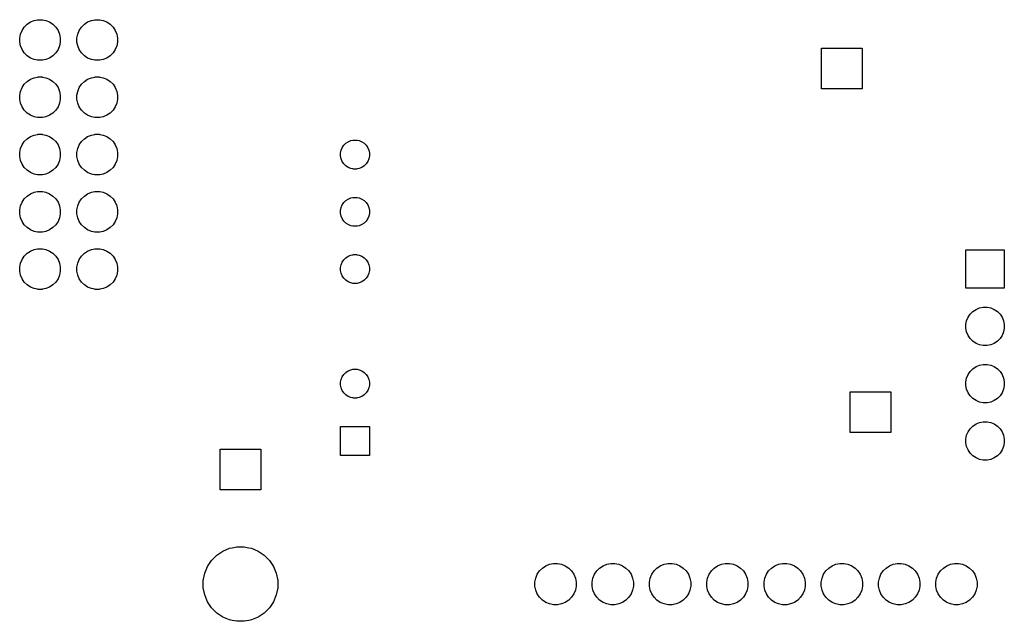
# Model space of a CAD drawing. Extents: x 4.66 to 8.46, y -5.32 to -3.29.
# Tile 1 of 6: x 4.76 to 6.48, y -5.32 to -4.26. Entities that reach past the tile are written whole.
import ezdxf

# ---------------------------------------------------------------- set-up
doc = ezdxf.new("R2010")
doc.units = 0
doc.header["$MEASUREMENT"] = 0
doc.layers.add('BLACK', color=7, linetype='CONTINUOUS')

msp = doc.modelspace()

# ---------------------------------------------------------------- linework, layer by layer
at = {"layer": 'BLACK', "linetype": 'CONTINUOUS'}
for p, q in [((4.76856, -4.2832), (4.77245, -4.27739)), ((4.77245, -4.27739), (4.77739, -4.27245)), ((4.77739, -4.27245), (4.7832, -4.26856)), ((4.7832, -4.26856), (4.78965, -4.26589)), ((4.78965, -4.26589), (4.79553, -4.26472)), ((4.79553, -4.26472), (4.79651, -4.26453)), ((4.79651, -4.26453), (4.80349, -4.26453)), ((4.80349, -4.26453), (4.80447, -4.26472)), ((4.80447, -4.26472), (4.81035, -4.26589)), ((4.81035, -4.26589), (4.8168, -4.26856)), ((4.8168, -4.26856), (4.82261, -4.27245)), ((4.82261, -4.27245), (4.82755, -4.27739)), ((4.82755, -4.27739), (4.83144, -4.2832)), ((4.86856, -4.2832), (4.87245, -4.27739)), ((4.87245, -4.27739), (4.87739, -4.27245)), ((4.87739, -4.27245), (4.8832, -4.26856)), ((4.8832, -4.26856), (4.88965, -4.26589)), ((4.88965, -4.26589), (4.89553, -4.26472)), ((4.89553, -4.26472), (4.89651, -4.26453)), ((4.89651, -4.26453), (4.90349, -4.26453)), ((4.90349, -4.26453), (4.90447, -4.26472)), ((4.90447, -4.26472), (4.91035, -4.26589)), ((4.91035, -4.26589), (4.9168, -4.26856)), ((4.9168, -4.26856), (4.92261, -4.27245)), ((4.92261, -4.27245), (4.92755, -4.27739)), ((4.92755, -4.27739), (4.93144, -4.2832)), ((4.76453, -4.29651), (4.76589, -4.28965)), ((4.76453, -4.30349), (4.76453, -4.29651)), ((4.76589, -4.28965), (4.76856, -4.2832)), ((4.83144, -4.2832), (4.83411, -4.28965)), ((4.83411, -4.28965), (4.83547, -4.29651)), ((4.83547, -4.29651), (4.83547, -4.30349)), ((4.86453, -4.29651), (4.86589, -4.28965)), ((4.86453, -4.30349), (4.86453, -4.29651)), ((4.86589, -4.28965), (4.86856, -4.2832)), ((4.93144, -4.2832), (4.93411, -4.28965)), ((4.93411, -4.28965), (4.93547, -4.29651)), ((4.93547, -4.29651), (4.93547, -4.30349)), ((4.76589, -4.31035), (4.76453, -4.30349)), ((4.76856, -4.3168), (4.76589, -4.31035)), ((4.83411, -4.31035), (4.83144, -4.3168)), ((4.83547, -4.30349), (4.83411, -4.31035)), ((4.86589, -4.31035), (4.86453, -4.30349)), ((4.86856, -4.3168), (4.86589, -4.31035)), ((4.93411, -4.31035), (4.93144, -4.3168)), ((4.93547, -4.30349), (4.93411, -4.31035)), ((6.16453, -4.38547), (6.16453, -4.31453)), ((6.16453, -4.31453), (6.23547, -4.31453)), ((6.23547, -4.31453), (6.23547, -4.38547)), ((4.77245, -4.32261), (4.76856, -4.3168)), ((4.77739, -4.32755), (4.77245, -4.32261)), ((4.7832, -4.33144), (4.77739, -4.32755)), ((4.78965, -4.33411), (4.7832, -4.33144)), ((4.8168, -4.33144), (4.81035, -4.33411)), ((4.82261, -4.32755), (4.8168, -4.33144)), ((4.82755, -4.32261), (4.82261, -4.32755)), ((4.83144, -4.3168), (4.82755, -4.32261)), ((4.87245, -4.32261), (4.86856, -4.3168)), ((4.87739, -4.32755), (4.87245, -4.32261)), ((4.8832, -4.33144), (4.87739, -4.32755)), ((4.88965, -4.33411), (4.8832, -4.33144)), ((4.9168, -4.33144), (4.91035, -4.33411)), ((4.92261, -4.32755), (4.9168, -4.33144)), ((4.92755, -4.32261), (4.92261, -4.32755)), ((4.93144, -4.3168), (4.92755, -4.32261)), ((4.79553, -4.33528), (4.78965, -4.33411)), ((4.79651, -4.33547), (4.79553, -4.33528)), ((4.80349, -4.33547), (4.79651, -4.33547)), ((4.80447, -4.33528), (4.80349, -4.33547)), ((4.81035, -4.33411), (4.80447, -4.33528)), ((4.89553, -4.33528), (4.88965, -4.33411)), ((4.89651, -4.33547), (4.89553, -4.33528)), ((4.90349, -4.33547), (4.89651, -4.33547)), ((4.90447, -4.33528), (4.90349, -4.33547)), ((4.91035, -4.33411), (4.90447, -4.33528)), ((4.7832, -4.36856), (4.78965, -4.36589)), ((4.78965, -4.36589), (4.79553, -4.36472)), ((4.79553, -4.36472), (4.79651, -4.36453)), ((4.79651, -4.36453), (4.80349, -4.36453)), ((4.80349, -4.36453), (4.80447, -4.36472)), ((4.80447, -4.36472), (4.81035, -4.36589)), ((4.81035, -4.36589), (4.8168, -4.36856)), ((4.8832, -4.36856), (4.88965, -4.36589)), ((4.88965, -4.36589), (4.89553, -4.36472)), ((4.89553, -4.36472), (4.89651, -4.36453)), ((4.89651, -4.36453), (4.90349, -4.36453)), ((4.90349, -4.36453), (4.90447, -4.36472)), ((4.90447, -4.36472), (4.91035, -4.36589)), ((4.91035, -4.36589), (4.9168, -4.36856)), ((4.76589, -4.38965), (4.76856, -4.3832)), ((4.76856, -4.3832), (4.77245, -4.37739)), ((4.77245, -4.37739), (4.77739, -4.37245)), ((4.77739, -4.37245), (4.7832, -4.36856)), ((4.8168, -4.36856), (4.82261, -4.37245)), ((4.82261, -4.37245), (4.82755, -4.37739)), ((4.82755, -4.37739), (4.83144, -4.3832)), ((4.83144, -4.3832), (4.83411, -4.38965)), ((4.86589, -4.38965), (4.86856, -4.3832)), ((4.86856, -4.3832), (4.87245, -4.37739)), ((4.87245, -4.37739), (4.87739, -4.37245)), ((4.87739, -4.37245), (4.8832, -4.36856)), ((4.9168, -4.36856), (4.92261, -4.37245)), ((4.92261, -4.37245), (4.92755, -4.37739)), ((4.92755, -4.37739), (4.93144, -4.3832)), ((4.93144, -4.3832), (4.93411, -4.38965)), ((4.76453, -4.39651), (4.76589, -4.38965)), ((4.76453, -4.40349), (4.76453, -4.39651)), ((4.83411, -4.38965), (4.83547, -4.39651)), ((4.83547, -4.39651), (4.83547, -4.40349)), ((4.86453, -4.39651), (4.86589, -4.38965)), ((4.86453, -4.40349), (4.86453, -4.39651)), ((4.93411, -4.38965), (4.93547, -4.39651)), ((4.93547, -4.39651), (4.93547, -4.40349)), ((6.23547, -4.38547), (6.16453, -4.38547)), ((4.76589, -4.41035), (4.76453, -4.40349)), ((4.76856, -4.4168), (4.76589, -4.41035)), ((4.77245, -4.42261), (4.76856, -4.4168)), ((4.83144, -4.4168), (4.82755, -4.42261)), ((4.83411, -4.41035), (4.83144, -4.4168)), ((4.83547, -4.40349), (4.83411, -4.41035)), ((4.86589, -4.41035), (4.86453, -4.40349)), ((4.86856, -4.4168), (4.86589, -4.41035)), ((4.87245, -4.42261), (4.86856, -4.4168)), ((4.93144, -4.4168), (4.92755, -4.42261)), ((4.93411, -4.41035), (4.93144, -4.4168)), ((4.93547, -4.40349), (4.93411, -4.41035)), ((4.77739, -4.42755), (4.77245, -4.42261)), ((4.7832, -4.43144), (4.77739, -4.42755)), ((4.78965, -4.43411), (4.7832, -4.43144)), ((4.79553, -4.43528), (4.78965, -4.43411)), ((4.81035, -4.43411), (4.80447, -4.43528)), ((4.8168, -4.43144), (4.81035, -4.43411)), ((4.82261, -4.42755), (4.8168, -4.43144)), ((4.82755, -4.42261), (4.82261, -4.42755)), ((4.87739, -4.42755), (4.87245, -4.42261)), ((4.8832, -4.43144), (4.87739, -4.42755)), ((4.88965, -4.43411), (4.8832, -4.43144)), ((4.89553, -4.43528), (4.88965, -4.43411)), ((4.91035, -4.43411), (4.90447, -4.43528)), ((4.9168, -4.43144), (4.91035, -4.43411)), ((4.92261, -4.42755), (4.9168, -4.43144)), ((4.92755, -4.42261), (4.92261, -4.42755)), ((4.79651, -4.43547), (4.79553, -4.43528)), ((4.80349, -4.43547), (4.79651, -4.43547)), ((4.80447, -4.43528), (4.80349, -4.43547)), ((4.89651, -4.43547), (4.89553, -4.43528)), ((4.90349, -4.43547), (4.89651, -4.43547)), ((4.90447, -4.43528), (4.90349, -4.43547)), ((4.77739, -4.47245), (4.7832, -4.46856)), ((4.7832, -4.46856), (4.78965, -4.46589)), ((4.78965, -4.46589), (4.79553, -4.46472)), ((4.79553, -4.46472), (4.79651, -4.46453)), ((4.79651, -4.46453), (4.80349, -4.46453)), ((4.80349, -4.46453), (4.80447, -4.46472)), ((4.80447, -4.46472), (4.81035, -4.46589)), ((4.81035, -4.46589), (4.8168, -4.46856)), ((4.8168, -4.46856), (4.82261, -4.47245)), ((4.87739, -4.47245), (4.8832, -4.46856)), ((4.8832, -4.46856), (4.88965, -4.46589)), ((4.88965, -4.46589), (4.89553, -4.46472)), ((4.89553, -4.46472), (4.89651, -4.46453)), ((4.89651, -4.46453), (4.90349, -4.46453)), ((4.90349, -4.46453), (4.90447, -4.46472)), ((4.90447, -4.46472), (4.91035, -4.46589)), ((4.91035, -4.46589), (4.9168, -4.46856)), ((4.9168, -4.46856), (4.92261, -4.47245)), ((4.76589, -4.48965), (4.76856, -4.4832)), ((4.76856, -4.4832), (4.77245, -4.47739)), ((4.77245, -4.47739), (4.77739, -4.47245)), ((4.82261, -4.47245), (4.82755, -4.47739)), ((4.82755, -4.47739), (4.83144, -4.4832)), ((4.83144, -4.4832), (4.83411, -4.48965)), ((4.86589, -4.48965), (4.86856, -4.4832)), ((4.86856, -4.4832), (4.87245, -4.47739)), ((4.87245, -4.47739), (4.87739, -4.47245)), ((4.92261, -4.47245), (4.92755, -4.47739)), ((4.92755, -4.47739), (4.93144, -4.4832)), ((4.93144, -4.4832), (4.93411, -4.48965)), ((5.32764, -4.48805), (5.3304, -4.48391)), ((5.3304, -4.48391), (5.33391, -4.4804)), ((5.33391, -4.4804), (5.33805, -4.47764)), ((5.33805, -4.47764), (5.34264, -4.47573)), ((5.34264, -4.47573), (5.3463, -4.47501)), ((5.3463, -4.47501), (5.34751, -4.47476)), ((5.34751, -4.47476), (5.35249, -4.47476)), ((5.35249, -4.47476), (5.3537, -4.47501)), ((5.3537, -4.47501), (5.35736, -4.47573)), ((5.35736, -4.47573), (5.36195, -4.47764)), ((5.36195, -4.47764), (5.36609, -4.4804)), ((5.36609, -4.4804), (5.3696, -4.48391)), ((5.3696, -4.48391), (5.37236, -4.48805)), ((4.76453, -4.49651), (4.76589, -4.48965)), ((4.76453, -4.50349), (4.76453, -4.49651)), ((4.76589, -4.51035), (4.76453, -4.50349)), ((4.83411, -4.48965), (4.83547, -4.49651)), ((4.83547, -4.50349), (4.83411, -4.51035)), ((4.83547, -4.49651), (4.83547, -4.50349)), ((4.86453, -4.49651), (4.86589, -4.48965)), ((4.86453, -4.50349), (4.86453, -4.49651)), ((4.86589, -4.51035), (4.86453, -4.50349)), ((4.93411, -4.48965), (4.93547, -4.49651)), ((4.93547, -4.50349), (4.93411, -4.51035)), ((4.93547, -4.49651), (4.93547, -4.50349)), ((5.32476, -4.49751), (5.32573, -4.49264)), ((5.32476, -4.50249), (5.32476, -4.49751)), ((5.32573, -4.50736), (5.32476, -4.50249)), ((5.32573, -4.49264), (5.32764, -4.48805)), ((5.37236, -4.48805), (5.37427, -4.49264)), ((5.37427, -4.49264), (5.37524, -4.49751)), ((5.37524, -4.50249), (5.37427, -4.50736)), ((5.37524, -4.49751), (5.37524, -4.50249)), ((4.76856, -4.5168), (4.76589, -4.51035)), ((4.77245, -4.52261), (4.76856, -4.5168)), ((4.83144, -4.5168), (4.82755, -4.52261)), ((4.83411, -4.51035), (4.83144, -4.5168)), ((4.86856, -4.5168), (4.86589, -4.51035)), ((4.87245, -4.52261), (4.86856, -4.5168)), ((4.93144, -4.5168), (4.92755, -4.52261)), ((4.93411, -4.51035), (4.93144, -4.5168)), ((5.32764, -4.51195), (5.32573, -4.50736)), ((5.3304, -4.51609), (5.32764, -4.51195)), ((5.33391, -4.5196), (5.3304, -4.51609)), ((5.33805, -4.52236), (5.33391, -4.5196)), ((5.36609, -4.5196), (5.36195, -4.52236)), ((5.3696, -4.51609), (5.36609, -4.5196)), ((5.37236, -4.51195), (5.3696, -4.51609)), ((5.37427, -4.50736), (5.37236, -4.51195)), ((4.77739, -4.52755), (4.77245, -4.52261)), ((4.7832, -4.53144), (4.77739, -4.52755)), ((4.78965, -4.53411), (4.7832, -4.53144)), ((4.79553, -4.53528), (4.78965, -4.53411)), ((4.79651, -4.53547), (4.79553, -4.53528)), ((4.80349, -4.53547), (4.79651, -4.53547)), ((4.80447, -4.53528), (4.80349, -4.53547)), ((4.81035, -4.53411), (4.80447, -4.53528)), ((4.8168, -4.53144), (4.81035, -4.53411)), ((4.82261, -4.52755), (4.8168, -4.53144)), ((4.82755, -4.52261), (4.82261, -4.52755)), ((4.87739, -4.52755), (4.87245, -4.52261)), ((4.8832, -4.53144), (4.87739, -4.52755)), ((4.88965, -4.53411), (4.8832, -4.53144)), ((4.89553, -4.53528), (4.88965, -4.53411)), ((4.89651, -4.53547), (4.89553, -4.53528)), ((4.90349, -4.53547), (4.89651, -4.53547)), ((4.90447, -4.53528), (4.90349, -4.53547)), ((4.91035, -4.53411), (4.90447, -4.53528)), ((4.9168, -4.53144), (4.91035, -4.53411)), ((4.92261, -4.52755), (4.9168, -4.53144)), ((4.92755, -4.52261), (4.92261, -4.52755)), ((5.34264, -4.52427), (5.33805, -4.52236)), ((5.3463, -4.52499), (5.34264, -4.52427)), ((5.34751, -4.52524), (5.3463, -4.52499)), ((5.35249, -4.52524), (5.34751, -4.52524)), ((5.3537, -4.52499), (5.35249, -4.52524)), ((5.35736, -4.52427), (5.3537, -4.52499)), ((5.36195, -4.52236), (5.35736, -4.52427)), ((4.77245, -4.57739), (4.77739, -4.57245)), ((4.77739, -4.57245), (4.7832, -4.56856)), ((4.7832, -4.56856), (4.78965, -4.56589)), ((4.78965, -4.56589), (4.79553, -4.56472)), ((4.79553, -4.56472), (4.79651, -4.56453)), ((4.79651, -4.56453), (4.80349, -4.56453)), ((4.80349, -4.56453), (4.80447, -4.56472)), ((4.80447, -4.56472), (4.81035, -4.56589)), ((4.81035, -4.56589), (4.8168, -4.56856)), ((4.8168, -4.56856), (4.82261, -4.57245)), ((4.82261, -4.57245), (4.82755, -4.57739)), ((4.87245, -4.57739), (4.87739, -4.57245)), ((4.87739, -4.57245), (4.8832, -4.56856)), ((4.8832, -4.56856), (4.88965, -4.56589)), ((4.88965, -4.56589), (4.89553, -4.56472)), ((4.89553, -4.56472), (4.89651, -4.56453)), ((4.89651, -4.56453), (4.90349, -4.56453)), ((4.90349, -4.56453), (4.90447, -4.56472)), ((4.90447, -4.56472), (4.91035, -4.56589)), ((4.91035, -4.56589), (4.9168, -4.56856)), ((4.9168, -4.56856), (4.92261, -4.57245)), ((4.92261, -4.57245), (4.92755, -4.57739)), ((4.76589, -4.58965), (4.76856, -4.5832)), ((4.76856, -4.5832), (4.77245, -4.57739)), ((4.82755, -4.57739), (4.83144, -4.5832)), ((4.83144, -4.5832), (4.83411, -4.58965)), ((4.86589, -4.58965), (4.86856, -4.5832)), ((4.86856, -4.5832), (4.87245, -4.57739)), ((4.92755, -4.57739), (4.93144, -4.5832)), ((4.93144, -4.5832), (4.93411, -4.58965)), ((5.32573, -4.59264), (5.32764, -4.58805)), ((5.32764, -4.58805), (5.3304, -4.58391)), ((5.3304, -4.58391), (5.33391, -4.5804)), ((5.33391, -4.5804), (5.33805, -4.57764)), ((5.33805, -4.57764), (5.34264, -4.57573)), ((5.34264, -4.57573), (5.3463, -4.57501)), ((5.3463, -4.57501), (5.34751, -4.57476)), ((5.34751, -4.57476), (5.35249, -4.57476)), ((5.35249, -4.57476), (5.3537, -4.57501)), ((5.3537, -4.57501), (5.35736, -4.57573)), ((5.35736, -4.57573), (5.36195, -4.57764)), ((5.36195, -4.57764), (5.36609, -4.5804)), ((5.36609, -4.5804), (5.3696, -4.58391)), ((5.3696, -4.58391), (5.37236, -4.58805)), ((5.37236, -4.58805), (5.37427, -4.59264)), ((4.76453, -4.59651), (4.76589, -4.58965)), ((4.76453, -4.60349), (4.76453, -4.59651)), ((4.76589, -4.61035), (4.76453, -4.60349)), ((4.83411, -4.58965), (4.83547, -4.59651)), ((4.83547, -4.60349), (4.83411, -4.61035)), ((4.83547, -4.59651), (4.83547, -4.60349)), ((4.86453, -4.59651), (4.86589, -4.58965)), ((4.86453, -4.60349), (4.86453, -4.59651)), ((4.86589, -4.61035), (4.86453, -4.60349)), ((4.93411, -4.58965), (4.93547, -4.59651)), ((4.93547, -4.60349), (4.93411, -4.61035)), ((4.93547, -4.59651), (4.93547, -4.60349)), ((5.32476, -4.59751), (5.32573, -4.59264)), ((5.32476, -4.60249), (5.32476, -4.59751)), ((5.32573, -4.60736), (5.32476, -4.60249)), ((5.37427, -4.59264), (5.37524, -4.59751)), ((5.37524, -4.60249), (5.37427, -4.60736)), ((5.37524, -4.59751), (5.37524, -4.60249)), ((4.76856, -4.6168), (4.76589, -4.61035)), ((4.77245, -4.62261), (4.76856, -4.6168)), ((4.77739, -4.62755), (4.77245, -4.62261)), ((4.82755, -4.62261), (4.82261, -4.62755)), ((4.83144, -4.6168), (4.82755, -4.62261)), ((4.83411, -4.61035), (4.83144, -4.6168)), ((4.86856, -4.6168), (4.86589, -4.61035)), ((4.87245, -4.62261), (4.86856, -4.6168)), ((4.87739, -4.62755), (4.87245, -4.62261)), ((4.92755, -4.62261), (4.92261, -4.62755)), ((4.93144, -4.6168), (4.92755, -4.62261)), ((4.93411, -4.61035), (4.93144, -4.6168)), ((5.32764, -4.61195), (5.32573, -4.60736)), ((5.3304, -4.61609), (5.32764, -4.61195)), ((5.33391, -4.6196), (5.3304, -4.61609)), ((5.33805, -4.62236), (5.33391, -4.6196)), ((5.34264, -4.62427), (5.33805, -4.62236)), ((5.36195, -4.62236), (5.35736, -4.62427)), ((5.36609, -4.6196), (5.36195, -4.62236)), ((5.3696, -4.61609), (5.36609, -4.6196)), ((5.37236, -4.61195), (5.3696, -4.61609)), ((5.37427, -4.60736), (5.37236, -4.61195)), ((4.7832, -4.63144), (4.77739, -4.62755)), ((4.78965, -4.63411), (4.7832, -4.63144)), ((4.79553, -4.63528), (4.78965, -4.63411)), ((4.79651, -4.63547), (4.79553, -4.63528)), ((4.80349, -4.63547), (4.79651, -4.63547)), ((4.80447, -4.63528), (4.80349, -4.63547)), ((4.81035, -4.63411), (4.80447, -4.63528)), ((4.8168, -4.63144), (4.81035, -4.63411)), ((4.82261, -4.62755), (4.8168, -4.63144)), ((4.8832, -4.63144), (4.87739, -4.62755)), ((4.88965, -4.63411), (4.8832, -4.63144)), ((4.89553, -4.63528), (4.88965, -4.63411)), ((4.89651, -4.63547), (4.89553, -4.63528)), ((4.90349, -4.63547), (4.89651, -4.63547)), ((4.90447, -4.63528), (4.90349, -4.63547)), ((4.91035, -4.63411), (4.90447, -4.63528)), ((4.9168, -4.63144), (4.91035, -4.63411)), ((4.92261, -4.62755), (4.9168, -4.63144)), ((5.3463, -4.62499), (5.34264, -4.62427)), ((5.34751, -4.62524), (5.3463, -4.62499)), ((5.35249, -4.62524), (5.34751, -4.62524)), ((5.3537, -4.62499), (5.35249, -4.62524)), ((5.35736, -4.62427), (5.3537, -4.62499)), ((4.77245, -4.67739), (4.77739, -4.67245)), ((4.77739, -4.67245), (4.7832, -4.66856)), ((4.7832, -4.66856), (4.78965, -4.66589)), ((4.78965, -4.66589), (4.79553, -4.66472)), ((4.79553, -4.66472), (4.79651, -4.66453)), ((4.79651, -4.66453), (4.80349, -4.66453)), ((4.80349, -4.66453), (4.80447, -4.66472)), ((4.80447, -4.66472), (4.81035, -4.66589)), ((4.81035, -4.66589), (4.8168, -4.66856)), ((4.8168, -4.66856), (4.82261, -4.67245)), ((4.82261, -4.67245), (4.82755, -4.67739)), ((4.87245, -4.67739), (4.87739, -4.67245)), ((4.87739, -4.67245), (4.8832, -4.66856)), ((4.8832, -4.66856), (4.88965, -4.66589)), ((4.88965, -4.66589), (4.89553, -4.66472)), ((4.89553, -4.66472), (4.89651, -4.66453)), ((4.89651, -4.66453), (4.90349, -4.66453)), ((4.90349, -4.66453), (4.90447, -4.66472)), ((4.90447, -4.66472), (4.91035, -4.66589)), ((4.91035, -4.66589), (4.9168, -4.66856)), ((4.9168, -4.66856), (4.92261, -4.67245)), ((4.92261, -4.67245), (4.92755, -4.67739)), ((5.34264, -4.67573), (5.3463, -4.67501)), ((5.3463, -4.67501), (5.34751, -4.67476)), ((5.34751, -4.67476), (5.35249, -4.67476)), ((5.35249, -4.67476), (5.3537, -4.67501)), ((5.3537, -4.67501), (5.35736, -4.67573)), ((6.4165, -4.7335), (6.4165, -4.6665)), ((6.4165, -4.6665), (6.4835, -4.6665)), ((6.4835, -4.6665), (6.4835, -4.7335)), ((4.76453, -4.69651), (4.76589, -4.68965)), ((4.76589, -4.68965), (4.76856, -4.6832)), ((4.76856, -4.6832), (4.77245, -4.67739)), ((4.82755, -4.67739), (4.83144, -4.6832)), ((4.83144, -4.6832), (4.83411, -4.68965)), ((4.83411, -4.68965), (4.83547, -4.69651)), ((4.86453, -4.69651), (4.86589, -4.68965)), ((4.86589, -4.68965), (4.86856, -4.6832)), ((4.86856, -4.6832), (4.87245, -4.67739)), ((4.92755, -4.67739), (4.93144, -4.6832)), ((4.93144, -4.6832), (4.93411, -4.68965)), ((4.93411, -4.68965), (4.93547, -4.69651)), ((5.32476, -4.69751), (5.32573, -4.69264)), ((5.32573, -4.69264), (5.32764, -4.68805)), ((5.32764, -4.68805), (5.3304, -4.68391)), ((5.3304, -4.68391), (5.33391, -4.6804)), ((5.33391, -4.6804), (5.33805, -4.67764)), ((5.33805, -4.67764), (5.34264, -4.67573)), ((5.35736, -4.67573), (5.36195, -4.67764)), ((5.36195, -4.67764), (5.36609, -4.6804)), ((5.36609, -4.6804), (5.3696, -4.68391)), ((5.3696, -4.68391), (5.37236, -4.68805)), ((5.37236, -4.68805), (5.37427, -4.69264)), ((5.37427, -4.69264), (5.37524, -4.69751)), ((4.76453, -4.70349), (4.76453, -4.69651)), ((4.76589, -4.71035), (4.76453, -4.70349)), ((4.83547, -4.70349), (4.83411, -4.71035)), ((4.83547, -4.69651), (4.83547, -4.70349)), ((4.86453, -4.70349), (4.86453, -4.69651)), ((4.86589, -4.71035), (4.86453, -4.70349)), ((4.93547, -4.70349), (4.93411, -4.71035)), ((4.93547, -4.69651), (4.93547, -4.70349)), ((5.32476, -4.70249), (5.32476, -4.69751)), ((5.32573, -4.70736), (5.32476, -4.70249)), ((5.32764, -4.71195), (5.32573, -4.70736)), ((5.37427, -4.70736), (5.37236, -4.71195)), ((5.37524, -4.70249), (5.37427, -4.70736)), ((5.37524, -4.69751), (5.37524, -4.70249)), ((4.76856, -4.7168), (4.76589, -4.71035)), ((4.77245, -4.72261), (4.76856, -4.7168)), ((4.77739, -4.72755), (4.77245, -4.72261)), ((4.82755, -4.72261), (4.82261, -4.72755)), ((4.83144, -4.7168), (4.82755, -4.72261)), ((4.83411, -4.71035), (4.83144, -4.7168)), ((4.86856, -4.7168), (4.86589, -4.71035)), ((4.87245, -4.72261), (4.86856, -4.7168)), ((4.87739, -4.72755), (4.87245, -4.72261)), ((4.92755, -4.72261), (4.92261, -4.72755)), ((4.93144, -4.7168), (4.92755, -4.72261)), ((4.93411, -4.71035), (4.93144, -4.7168)), ((5.3304, -4.71609), (5.32764, -4.71195)), ((5.33391, -4.7196), (5.3304, -4.71609)), ((5.33805, -4.72236), (5.33391, -4.7196)), ((5.34264, -4.72427), (5.33805, -4.72236)), ((5.3463, -4.72499), (5.34264, -4.72427)), ((5.34751, -4.72524), (5.3463, -4.72499)), ((5.35249, -4.72524), (5.34751, -4.72524)), ((5.3537, -4.72499), (5.35249, -4.72524)), ((5.35736, -4.72427), (5.3537, -4.72499)), ((5.36195, -4.72236), (5.35736, -4.72427)), ((5.36609, -4.7196), (5.36195, -4.72236)), ((5.3696, -4.71609), (5.36609, -4.7196)), ((5.37236, -4.71195), (5.3696, -4.71609)), ((4.7832, -4.73144), (4.77739, -4.72755)), ((4.78965, -4.73411), (4.7832, -4.73144)), ((4.79553, -4.73528), (4.78965, -4.73411)), ((4.79651, -4.73547), (4.79553, -4.73528)), ((4.80349, -4.73547), (4.79651, -4.73547)), ((4.80447, -4.73528), (4.80349, -4.73547)), ((4.81035, -4.73411), (4.80447, -4.73528)), ((4.8168, -4.73144), (4.81035, -4.73411)), ((4.82261, -4.72755), (4.8168, -4.73144)), ((4.8832, -4.73144), (4.87739, -4.72755)), ((4.88965, -4.73411), (4.8832, -4.73144)), ((4.89553, -4.73528), (4.88965, -4.73411)), ((4.89651, -4.73547), (4.89553, -4.73528)), ((4.90349, -4.73547), (4.89651, -4.73547)), ((4.90447, -4.73528), (4.90349, -4.73547)), ((4.91035, -4.73411), (4.90447, -4.73528)), ((4.9168, -4.73144), (4.91035, -4.73411)), ((4.92261, -4.72755), (4.9168, -4.73144)), ((6.4835, -4.7335), (6.4165, -4.7335)), ((6.42031, -4.78413), (6.42398, -4.77864)), ((6.42398, -4.77864), (6.42864, -4.77398)), ((6.42864, -4.77398), (6.43413, -4.77031)), ((6.43413, -4.77031), (6.44023, -4.76778)), ((6.44023, -4.76778), (6.4467, -4.7665)), ((6.4467, -4.7665), (6.4533, -4.7665)), ((6.4533, -4.7665), (6.45977, -4.76778)), ((6.45977, -4.76778), (6.46587, -4.77031)), ((6.46587, -4.77031), (6.47136, -4.77398)), ((6.47136, -4.77398), (6.47602, -4.77864)), ((6.47602, -4.77864), (6.47969, -4.78413)), ((6.4165, -4.7967), (6.41778, -4.79023)), ((6.41778, -4.79023), (6.42031, -4.78413)), ((6.47969, -4.78413), (6.48222, -4.79023)), ((6.48222, -4.79023), (6.4835, -4.7967)), ((6.4165, -4.8033), (6.4165, -4.7967)), ((6.41778, -4.80977), (6.4165, -4.8033)), ((6.42031, -4.81587), (6.41778, -4.80977)), ((6.48222, -4.80977), (6.47969, -4.81587)), ((6.4835, -4.8033), (6.48222, -4.80977)), ((6.4835, -4.7967), (6.4835, -4.8033)), ((6.42398, -4.82136), (6.42031, -4.81587)), ((6.42864, -4.82602), (6.42398, -4.82136)), ((6.43413, -4.82969), (6.42864, -4.82602)), ((6.44023, -4.83222), (6.43413, -4.82969)), ((6.46587, -4.82969), (6.45977, -4.83222)), ((6.47136, -4.82602), (6.46587, -4.82969)), ((6.47602, -4.82136), (6.47136, -4.82602)), ((6.47969, -4.81587), (6.47602, -4.82136)), ((6.4467, -4.8335), (6.44023, -4.83222)), ((6.4533, -4.8335), (6.4467, -4.8335)), ((6.45977, -4.83222), (6.4533, -4.8335)), ((5.3304, -4.88391), (5.33391, -4.8804)), ((5.33391, -4.8804), (5.33805, -4.87764)), ((5.33805, -4.87764), (5.34264, -4.87573)), ((5.34264, -4.87573), (5.3463, -4.87501)), ((5.3463, -4.87501), (5.34751, -4.87476)), ((5.34751, -4.87476), (5.35249, -4.87476)), ((5.35249, -4.87476), (5.3537, -4.87501)), ((5.3537, -4.87501), (5.35736, -4.87573)), ((5.35736, -4.87573), (5.36195, -4.87764)), ((5.36195, -4.87764), (5.36609, -4.8804)), ((5.36609, -4.8804), (5.3696, -4.88391)), ((6.42031, -4.88413), (6.42398, -4.87864)), ((6.42398, -4.87864), (6.42864, -4.87398)), ((6.42864, -4.87398), (6.43413, -4.87031)), ((6.43413, -4.87031), (6.44023, -4.86778)), ((6.44023, -4.86778), (6.4467, -4.8665)), ((6.4467, -4.8665), (6.4533, -4.8665)), ((6.4533, -4.8665), (6.45977, -4.86778)), ((6.45977, -4.86778), (6.46587, -4.87031)), ((6.46587, -4.87031), (6.47136, -4.87398)), ((6.47136, -4.87398), (6.47602, -4.87864)), ((6.47602, -4.87864), (6.47969, -4.88413)), ((5.32476, -4.89751), (5.32573, -4.89264)), ((5.32476, -4.90249), (5.32476, -4.89751)), ((5.32573, -4.89264), (5.32764, -4.88805)), ((5.32764, -4.88805), (5.3304, -4.88391)), ((5.3696, -4.88391), (5.37236, -4.88805)), ((5.37236, -4.88805), (5.37427, -4.89264)), ((5.37427, -4.89264), (5.37524, -4.89751)), ((5.37524, -4.89751), (5.37524, -4.90249)), ((6.4165, -4.8967), (6.41778, -4.89023)), ((6.4165, -4.9033), (6.4165, -4.8967)), ((6.41778, -4.89023), (6.42031, -4.88413)), ((6.47969, -4.88413), (6.48222, -4.89023)), ((6.48222, -4.89023), (6.4835, -4.8967)), ((6.4835, -4.8967), (6.4835, -4.9033)), ((5.32573, -4.90736), (5.32476, -4.90249)), ((5.32764, -4.91195), (5.32573, -4.90736)), ((5.3304, -4.91609), (5.32764, -4.91195)), ((5.33391, -4.9196), (5.3304, -4.91609)), ((5.3696, -4.91609), (5.36609, -4.9196)), ((5.37236, -4.91195), (5.3696, -4.91609)), ((5.37427, -4.90736), (5.37236, -4.91195)), ((5.37524, -4.90249), (5.37427, -4.90736)), ((6.21453, -4.98547), (6.21453, -4.91453)), ((6.21453, -4.91453), (6.28547, -4.91453)), ((6.28547, -4.91453), (6.28547, -4.98547)), ((6.41778, -4.90977), (6.4165, -4.9033)), ((6.42031, -4.91587), (6.41778, -4.90977)), ((6.42398, -4.92136), (6.42031, -4.91587)), ((6.47969, -4.91587), (6.47602, -4.92136)), ((6.48222, -4.90977), (6.47969, -4.91587)), ((6.4835, -4.9033), (6.48222, -4.90977)), ((5.33805, -4.92236), (5.33391, -4.9196)), ((5.34264, -4.92427), (5.33805, -4.92236)), ((5.3463, -4.92499), (5.34264, -4.92427)), ((5.34751, -4.92524), (5.3463, -4.92499)), ((5.35249, -4.92524), (5.34751, -4.92524)), ((5.3537, -4.92499), (5.35249, -4.92524)), ((5.35736, -4.92427), (5.3537, -4.92499)), ((5.36195, -4.92236), (5.35736, -4.92427)), ((5.36609, -4.9196), (5.36195, -4.92236)), ((6.42864, -4.92602), (6.42398, -4.92136)), ((6.43413, -4.92969), (6.42864, -4.92602)), ((6.44023, -4.93222), (6.43413, -4.92969)), ((6.4467, -4.9335), (6.44023, -4.93222)), ((6.45977, -4.93222), (6.4533, -4.9335)), ((6.46587, -4.92969), (6.45977, -4.93222)), ((6.47136, -4.92602), (6.46587, -4.92969)), ((6.47602, -4.92136), (6.47136, -4.92602)), ((6.4533, -4.9335), (6.4467, -4.9335)), ((6.43413, -4.97031), (6.44023, -4.96778)), ((6.44023, -4.96778), (6.4467, -4.9665)), ((6.4467, -4.9665), (6.4533, -4.9665)), ((6.4533, -4.9665), (6.45977, -4.96778)), ((6.45977, -4.96778), (6.46587, -4.97031)), ((5.32476, -5.02524), (5.32476, -4.97476)), ((5.32476, -4.97476), (5.37524, -4.97476)), ((5.37524, -4.97476), (5.37524, -5.02524)), ((6.41778, -4.99023), (6.42031, -4.98413)), ((6.42031, -4.98413), (6.42398, -4.97864)), ((6.42398, -4.97864), (6.42864, -4.97398)), ((6.42864, -4.97398), (6.43413, -4.97031)), ((6.46587, -4.97031), (6.47136, -4.97398)), ((6.47136, -4.97398), (6.47602, -4.97864)), ((6.47602, -4.97864), (6.47969, -4.98413)), ((6.47969, -4.98413), (6.48222, -4.99023)), ((6.28547, -4.98547), (6.21453, -4.98547)), ((6.4165, -4.9967), (6.41778, -4.99023)), ((6.4165, -5.0033), (6.4165, -4.9967)), ((6.48222, -4.99023), (6.4835, -4.9967)), ((6.4835, -4.9967), (6.4835, -5.0033)), ((5.11453, -5.08547), (5.11453, -5.01453)), ((5.11453, -5.01453), (5.18547, -5.01453)), ((5.18547, -5.01453), (5.18547, -5.08547)), ((6.41778, -5.00977), (6.4165, -5.0033)), ((6.42031, -5.01587), (6.41778, -5.00977)), ((6.42398, -5.02136), (6.42031, -5.01587)), ((6.47969, -5.01587), (6.47602, -5.02136)), ((6.48222, -5.00977), (6.47969, -5.01587)), ((6.4835, -5.0033), (6.48222, -5.00977)), ((5.37524, -5.02524), (5.32476, -5.02524)), ((6.42864, -5.02602), (6.42398, -5.02136)), ((6.43413, -5.02969), (6.42864, -5.02602)), ((6.44023, -5.03222), (6.43413, -5.02969)), ((6.4467, -5.0335), (6.44023, -5.03222)), ((6.4533, -5.0335), (6.4467, -5.0335)), ((6.45977, -5.03222), (6.4533, -5.0335)), ((6.46587, -5.02969), (6.45977, -5.03222)), ((6.47136, -5.02602), (6.46587, -5.02969)), ((6.47602, -5.02136), (6.47136, -5.02602)), ((5.18547, -5.08547), (5.11453, -5.08547)), ((5.11921, -5.1924), (5.13104, -5.1875)), ((5.13104, -5.1875), (5.13523, -5.18667)), ((5.13523, -5.18667), (5.1436, -5.185)), ((5.1436, -5.185), (5.1564, -5.185)), ((5.1564, -5.185), (5.16477, -5.18667)), ((5.16477, -5.18667), (5.16896, -5.1875)), ((5.16896, -5.1875), (5.18079, -5.1924)), ((5.09951, -5.20856), (5.10856, -5.19951)), ((5.10856, -5.19951), (5.11921, -5.1924)), ((5.18079, -5.1924), (5.19144, -5.19951)), ((5.19144, -5.19951), (5.20049, -5.20856)), ((5.0875, -5.23104), (5.0924, -5.21921)), ((5.0924, -5.21921), (5.09951, -5.20856)), ((5.0924, -5.21921), (5.0924, -5.21921)), ((5.20049, -5.20856), (5.2076, -5.21921)), ((5.2076, -5.21921), (5.2076, -5.21921)), ((5.2076, -5.21921), (5.2125, -5.23104)), ((5.67203, -5.22705), (5.67705, -5.22203)), ((5.67705, -5.22203), (5.68294, -5.21809)), ((5.68294, -5.21809), (5.6895, -5.21538)), ((5.6895, -5.21538), (5.69645, -5.21399)), ((5.69645, -5.21399), (5.70355, -5.21399)), ((5.70355, -5.21399), (5.7105, -5.21538)), ((5.7105, -5.21538), (5.71706, -5.21809)), ((5.71706, -5.21809), (5.72295, -5.22203)), ((5.72295, -5.22203), (5.72797, -5.22705)), ((5.77203, -5.22705), (5.77705, -5.22203)), ((5.77705, -5.22203), (5.78294, -5.21809)), ((5.78294, -5.21809), (5.7895, -5.21538)), ((5.7895, -5.21538), (5.79645, -5.21399)), ((5.79645, -5.21399), (5.80355, -5.21399)), ((5.80355, -5.21399), (5.8105, -5.21538)), ((5.8105, -5.21538), (5.81706, -5.21809)), ((5.81706, -5.21809), (5.82295, -5.22203)), ((5.82295, -5.22203), (5.82797, -5.22705)), ((5.87203, -5.22705), (5.87705, -5.22203)), ((5.87705, -5.22203), (5.88294, -5.21809)), ((5.88294, -5.21809), (5.8895, -5.21538)), ((5.8895, -5.21538), (5.89645, -5.21399)), ((5.89645, -5.21399), (5.90355, -5.21399)), ((5.90355, -5.21399), (5.9105, -5.21538)), ((5.9105, -5.21538), (5.91706, -5.21809)), ((5.91706, -5.21809), (5.92295, -5.22203)), ((5.92295, -5.22203), (5.92797, -5.22705)), ((5.97203, -5.22705), (5.97705, -5.22203)), ((5.97705, -5.22203), (5.98294, -5.21809)), ((5.98294, -5.21809), (5.9895, -5.21538)), ((5.9895, -5.21538), (5.99645, -5.21399)), ((5.99645, -5.21399), (6.00355, -5.21399)), ((6.00355, -5.21399), (6.0105, -5.21538)), ((6.0105, -5.21538), (6.01706, -5.21809)), ((6.01706, -5.21809), (6.02295, -5.22203)), ((6.02295, -5.22203), (6.02797, -5.22705)), ((6.07203, -5.22705), (6.07705, -5.22203)), ((6.07705, -5.22203), (6.08294, -5.21809)), ((6.08294, -5.21809), (6.0895, -5.21538)), ((6.0895, -5.21538), (6.09645, -5.21399)), ((6.09645, -5.21399), (6.10355, -5.21399)), ((6.10355, -5.21399), (6.1105, -5.21538)), ((6.1105, -5.21538), (6.11706, -5.21809)), ((6.11706, -5.21809), (6.12295, -5.22203)), ((6.12295, -5.22203), (6.12797, -5.22705)), ((6.17203, -5.22705), (6.17705, -5.22203)), ((6.17705, -5.22203), (6.18294, -5.21809)), ((6.18294, -5.21809), (6.1895, -5.21538)), ((6.1895, -5.21538), (6.19645, -5.21399)), ((6.19645, -5.21399), (6.20355, -5.21399)), ((6.20355, -5.21399), (6.2105, -5.21538)), ((6.2105, -5.21538), (6.21706, -5.21809)), ((6.21706, -5.21809), (6.22295, -5.22203)), ((6.22295, -5.22203), (6.22797, -5.22705)), ((6.27203, -5.22705), (6.27705, -5.22203)), ((6.27705, -5.22203), (6.28294, -5.21809)), ((6.28294, -5.21809), (6.2895, -5.21538)), ((6.2895, -5.21538), (6.29645, -5.21399)), ((6.29645, -5.21399), (6.30355, -5.21399)), ((6.30355, -5.21399), (6.3105, -5.21538)), ((6.3105, -5.21538), (6.31706, -5.21809)), ((6.31706, -5.21809), (6.32295, -5.22203)), ((6.32295, -5.22203), (6.32797, -5.22705)), ((6.37203, -5.22705), (6.37705, -5.22203)), ((6.37705, -5.22203), (6.38294, -5.21809)), ((6.38294, -5.21809), (6.3895, -5.21538)), ((6.3895, -5.21538), (6.39645, -5.21399)), ((6.39645, -5.21399), (6.40355, -5.21399)), ((6.40355, -5.21399), (6.4105, -5.21538)), ((6.4105, -5.21538), (6.41706, -5.21809)), ((6.41706, -5.21809), (6.42295, -5.22203)), ((6.42295, -5.22203), (6.42797, -5.22705)), ((5.085, -5.2436), (5.0875, -5.23104)), ((5.2125, -5.23104), (5.215, -5.2436)), ((5.66399, -5.24645), (5.66538, -5.2395)), ((5.66538, -5.2395), (5.66809, -5.23294)), ((5.66809, -5.23294), (5.67203, -5.22705)), ((5.72797, -5.22705), (5.73191, -5.23294)), ((5.73191, -5.23294), (5.73462, -5.2395)), ((5.73462, -5.2395), (5.73601, -5.24645)), ((5.76399, -5.24645), (5.76538, -5.2395)), ((5.76538, -5.2395), (5.76809, -5.23294)), ((5.76809, -5.23294), (5.77203, -5.22705)), ((5.82797, -5.22705), (5.83191, -5.23294)), ((5.83191, -5.23294), (5.83462, -5.2395)), ((5.83462, -5.2395), (5.83601, -5.24645)), ((5.86399, -5.24645), (5.86538, -5.2395)), ((5.86538, -5.2395), (5.86809, -5.23294)), ((5.86809, -5.23294), (5.87203, -5.22705)), ((5.92797, -5.22705), (5.93191, -5.23294)), ((5.93191, -5.23294), (5.93462, -5.2395)), ((5.93462, -5.2395), (5.93601, -5.24645)), ((5.96399, -5.24645), (5.96538, -5.2395)), ((5.96538, -5.2395), (5.96809, -5.23294)), ((5.96809, -5.23294), (5.97203, -5.22705)), ((6.02797, -5.22705), (6.03191, -5.23294)), ((6.03191, -5.23294), (6.03462, -5.2395)), ((6.03462, -5.2395), (6.03601, -5.24645)), ((6.06399, -5.24645), (6.06538, -5.2395)), ((6.06538, -5.2395), (6.06809, -5.23294)), ((6.06809, -5.23294), (6.07203, -5.22705)), ((6.12797, -5.22705), (6.13191, -5.23294)), ((6.13191, -5.23294), (6.13462, -5.2395)), ((6.13462, -5.2395), (6.13601, -5.24645)), ((6.16399, -5.24645), (6.16538, -5.2395)), ((6.16538, -5.2395), (6.16809, -5.23294)), ((6.16809, -5.23294), (6.17203, -5.22705)), ((6.22797, -5.22705), (6.23191, -5.23294)), ((6.23191, -5.23294), (6.23462, -5.2395)), ((6.23462, -5.2395), (6.23601, -5.24645)), ((6.26399, -5.24645), (6.26538, -5.2395)), ((6.26538, -5.2395), (6.26809, -5.23294)), ((6.26809, -5.23294), (6.27203, -5.22705)), ((6.32797, -5.22705), (6.33191, -5.23294)), ((6.33191, -5.23294), (6.33462, -5.2395)), ((6.33462, -5.2395), (6.33601, -5.24645)), ((6.36399, -5.24645), (6.36538, -5.2395)), ((6.36538, -5.2395), (6.36809, -5.23294)), ((6.36809, -5.23294), (6.37203, -5.22705)), ((6.42797, -5.22705), (6.43191, -5.23294)), ((6.43191, -5.23294), (6.43462, -5.2395)), ((6.43462, -5.2395), (6.43601, -5.24645)), ((5.085, -5.2564), (5.085, -5.2436)), ((5.0875, -5.26896), (5.085, -5.2564)), ((5.215, -5.2564), (5.2125, -5.26896)), ((5.215, -5.2436), (5.215, -5.2564)), ((5.66399, -5.25355), (5.66399, -5.24645)), ((5.66538, -5.2605), (5.66399, -5.25355)), ((5.73601, -5.25355), (5.73462, -5.2605)), ((5.73601, -5.24645), (5.73601, -5.25355)), ((5.76399, -5.25355), (5.76399, -5.24645)), ((5.76538, -5.2605), (5.76399, -5.25355)), ((5.83601, -5.25355), (5.83462, -5.2605)), ((5.83601, -5.24645), (5.83601, -5.25355)), ((5.86399, -5.25355), (5.86399, -5.24645)), ((5.86538, -5.2605), (5.86399, -5.25355)), ((5.93601, -5.25355), (5.93462, -5.2605)), ((5.93601, -5.24645), (5.93601, -5.25355)), ((5.96399, -5.25355), (5.96399, -5.24645)), ((5.96538, -5.2605), (5.96399, -5.25355)), ((6.03601, -5.25355), (6.03462, -5.2605)), ((6.03601, -5.24645), (6.03601, -5.25355)), ((6.06399, -5.25355), (6.06399, -5.24645)), ((6.06538, -5.2605), (6.06399, -5.25355)), ((6.13601, -5.25355), (6.13462, -5.2605)), ((6.13601, -5.24645), (6.13601, -5.25355)), ((6.16399, -5.25355), (6.16399, -5.24645)), ((6.16538, -5.2605), (6.16399, -5.25355)), ((6.23601, -5.25355), (6.23462, -5.2605)), ((6.23601, -5.24645), (6.23601, -5.25355)), ((6.26399, -5.25355), (6.26399, -5.24645)), ((6.26538, -5.2605), (6.26399, -5.25355)), ((6.33601, -5.25355), (6.33462, -5.2605)), ((6.33601, -5.24645), (6.33601, -5.25355)), ((6.36399, -5.25355), (6.36399, -5.24645)), ((6.36538, -5.2605), (6.36399, -5.25355)), ((6.43601, -5.25355), (6.43462, -5.2605)), ((6.43601, -5.24645), (6.43601, -5.25355)), ((5.09123, -5.27797), (5.0875, -5.26896)), ((5.2125, -5.26896), (5.20877, -5.27797)), ((5.66809, -5.26706), (5.66538, -5.2605)), ((5.67203, -5.27295), (5.66809, -5.26706)), ((5.67705, -5.27797), (5.67203, -5.27295)), ((5.72797, -5.27295), (5.72295, -5.27797)), ((5.73191, -5.26706), (5.72797, -5.27295)), ((5.73462, -5.2605), (5.73191, -5.26706)), ((5.76809, -5.26706), (5.76538, -5.2605)), ((5.77203, -5.27295), (5.76809, -5.26706)), ((5.77705, -5.27797), (5.77203, -5.27295)), ((5.82797, -5.27295), (5.82295, -5.27797)), ((5.83191, -5.26706), (5.82797, -5.27295)), ((5.83462, -5.2605), (5.83191, -5.26706)), ((5.86809, -5.26706), (5.86538, -5.2605)), ((5.87203, -5.27295), (5.86809, -5.26706)), ((5.87705, -5.27797), (5.87203, -5.27295)), ((5.92797, -5.27295), (5.92295, -5.27797)), ((5.93191, -5.26706), (5.92797, -5.27295)), ((5.93462, -5.2605), (5.93191, -5.26706)), ((5.96809, -5.26706), (5.96538, -5.2605)), ((5.97203, -5.27295), (5.96809, -5.26706)), ((5.97705, -5.27797), (5.97203, -5.27295)), ((6.02797, -5.27295), (6.02295, -5.27797)), ((6.03191, -5.26706), (6.02797, -5.27295)), ((6.03462, -5.2605), (6.03191, -5.26706)), ((6.06809, -5.26706), (6.06538, -5.2605)), ((6.07203, -5.27295), (6.06809, -5.26706)), ((6.07705, -5.27797), (6.07203, -5.27295)), ((6.12797, -5.27295), (6.12295, -5.27797)), ((6.13191, -5.26706), (6.12797, -5.27295)), ((6.13462, -5.2605), (6.13191, -5.26706)), ((6.16809, -5.26706), (6.16538, -5.2605)), ((6.17203, -5.27295), (6.16809, -5.26706)), ((6.17705, -5.27797), (6.17203, -5.27295)), ((6.22797, -5.27295), (6.22295, -5.27797)), ((6.23191, -5.26706), (6.22797, -5.27295)), ((6.23462, -5.2605), (6.23191, -5.26706)), ((6.26809, -5.26706), (6.26538, -5.2605)), ((6.27203, -5.27295), (6.26809, -5.26706)), ((6.27705, -5.27797), (6.27203, -5.27295)), ((6.32797, -5.27295), (6.32295, -5.27797)), ((6.33191, -5.26706), (6.32797, -5.27295)), ((6.33462, -5.2605), (6.33191, -5.26706)), ((6.36809, -5.26706), (6.36538, -5.2605)), ((6.37203, -5.27295), (6.36809, -5.26706)), ((6.37705, -5.27797), (6.37203, -5.27295)), ((6.42797, -5.27295), (6.42295, -5.27797)), ((6.43191, -5.26706), (6.42797, -5.27295)), ((6.43462, -5.2605), (6.43191, -5.26706)), ((5.0924, -5.28079), (5.09123, -5.27797)), ((5.09951, -5.29144), (5.0924, -5.28079)), ((5.10856, -5.30049), (5.09951, -5.29144)), ((5.20049, -5.29144), (5.19144, -5.30049)), ((5.2076, -5.28079), (5.20049, -5.29144)), ((5.20877, -5.27797), (5.2076, -5.28079)), ((5.68294, -5.28191), (5.67705, -5.27797)), ((5.6895, -5.28462), (5.68294, -5.28191)), ((5.69645, -5.28601), (5.6895, -5.28462)), ((5.70355, -5.28601), (5.69645, -5.28601)), ((5.7105, -5.28462), (5.70355, -5.28601)), ((5.71706, -5.28191), (5.7105, -5.28462)), ((5.72295, -5.27797), (5.71706, -5.28191)), ((5.78294, -5.28191), (5.77705, -5.27797)), ((5.7895, -5.28462), (5.78294, -5.28191)), ((5.79645, -5.28601), (5.7895, -5.28462)), ((5.80355, -5.28601), (5.79645, -5.28601)), ((5.8105, -5.28462), (5.80355, -5.28601)), ((5.81706, -5.28191), (5.8105, -5.28462)), ((5.82295, -5.27797), (5.81706, -5.28191)), ((5.88294, -5.28191), (5.87705, -5.27797)), ((5.8895, -5.28462), (5.88294, -5.28191)), ((5.89645, -5.28601), (5.8895, -5.28462)), ((5.90355, -5.28601), (5.89645, -5.28601)), ((5.9105, -5.28462), (5.90355, -5.28601)), ((5.91706, -5.28191), (5.9105, -5.28462)), ((5.92295, -5.27797), (5.91706, -5.28191)), ((5.98294, -5.28191), (5.97705, -5.27797)), ((5.9895, -5.28462), (5.98294, -5.28191)), ((5.99645, -5.28601), (5.9895, -5.28462)), ((6.00355, -5.28601), (5.99645, -5.28601)), ((6.0105, -5.28462), (6.00355, -5.28601)), ((6.01706, -5.28191), (6.0105, -5.28462)), ((6.02295, -5.27797), (6.01706, -5.28191)), ((6.08294, -5.28191), (6.07705, -5.27797)), ((6.0895, -5.28462), (6.08294, -5.28191)), ((6.09645, -5.28601), (6.0895, -5.28462)), ((6.10355, -5.28601), (6.09645, -5.28601)), ((6.1105, -5.28462), (6.10355, -5.28601)), ((6.11706, -5.28191), (6.1105, -5.28462)), ((6.12295, -5.27797), (6.11706, -5.28191)), ((6.18294, -5.28191), (6.17705, -5.27797)), ((6.1895, -5.28462), (6.18294, -5.28191)), ((6.19645, -5.28601), (6.1895, -5.28462)), ((6.20355, -5.28601), (6.19645, -5.28601)), ((6.2105, -5.28462), (6.20355, -5.28601)), ((6.21706, -5.28191), (6.2105, -5.28462)), ((6.22295, -5.27797), (6.21706, -5.28191)), ((6.28294, -5.28191), (6.27705, -5.27797)), ((6.2895, -5.28462), (6.28294, -5.28191)), ((6.29645, -5.28601), (6.2895, -5.28462)), ((6.30355, -5.28601), (6.29645, -5.28601)), ((6.3105, -5.28462), (6.30355, -5.28601)), ((6.31706, -5.28191), (6.3105, -5.28462)), ((6.32295, -5.27797), (6.31706, -5.28191)), ((6.38294, -5.28191), (6.37705, -5.27797)), ((6.3895, -5.28462), (6.38294, -5.28191)), ((6.39645, -5.28601), (6.3895, -5.28462)), ((6.40355, -5.28601), (6.39645, -5.28601)), ((6.4105, -5.28462), (6.40355, -5.28601)), ((6.41706, -5.28191), (6.4105, -5.28462)), ((6.42295, -5.27797), (6.41706, -5.28191)), ((5.11921, -5.3076), (5.10856, -5.30049)), ((5.13104, -5.3125), (5.11921, -5.3076)), ((5.18079, -5.3076), (5.16896, -5.3125)), ((5.19144, -5.30049), (5.18079, -5.3076)), ((5.13523, -5.31333), (5.13104, -5.3125)), ((5.1436, -5.315), (5.13523, -5.31333)), ((5.1564, -5.315), (5.1436, -5.315)), ((5.16477, -5.31333), (5.1564, -5.315)), ((5.16896, -5.3125), (5.16477, -5.31333))]:
    msp.add_line(p, q, dxfattribs=at)

doc.saveas('drawing.dxf')
